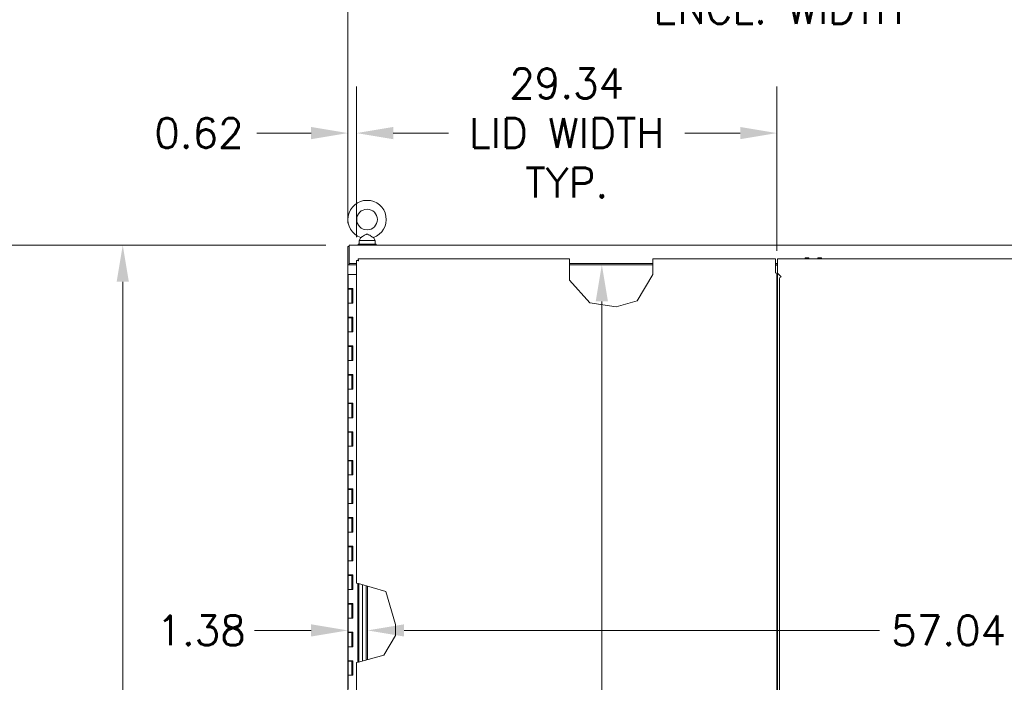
# Model space of a CAD drawing. Header units: inches. Extents: x 14 to 423, y 12 to 263.
# Tile 51 of 124: x 88 to 157, y 170 to 216. Entities that reach past the tile are written whole.
import ezdxf

# ---------------------------------------------------------------- set-up
doc = ezdxf.new("R2010")
doc.units = ezdxf.units.IN
doc.header["$LTSCALE"] = 26
doc.header["$MEASUREMENT"] = 0
for name, color, linetype, lineweight in [('Dimension (ANSI)', 7, 'Continuous', 5), ('Visible (ANSI)', 7, 'Continuous', 5), ('Visible Narrow (ANSI)', 7, 'Continuous', 5)]:
    doc.layers.add(name, color=color, linetype=linetype, lineweight=lineweight)
doc.styles.add('ROMANS', font='romans.shx')
doc.dimstyles.new('Default (ANSI)', dxfattribs={"dimscale": 26, "dimtxt": 0.08, "dimasz": 0.098425, "dimexe": 0.125, "dimexo": 0.0625, "dimgap": 0.031496, "dimtad": 0, "dimtih": 1, "dimtoh": 1, "dimrnd": 1e-08, "dimzin": 0, "dimdsep": 46, "dimtxsty": 'ROMANS', "dimcen": 0.09, "dimdle": 0.393701, "dimclrd": 256, "dimclre": 256, "dimclrt": 256, "dimadec": 0, "dimazin": 0, "dimtfac": 1.25, "dimtofl": 0, "dimtmove": 0, "dimatfit": 3, "dimfxl": 1, "dimtolj": 1, "dimtzin": 0, "dimlwd": -1, "dimlwe": -1, "dimarcsym": 0})

# ---------------------------------------------------------------- blocks, each defined once
blk = doc.blocks.new('*D5')
at = {"layer": 'Defpoints', "color": 0, "transparency": 16777216}
for p in [(170.833, 218.785), (110.708, 200.451), (170.833, 200.451)]:
    blk.add_point(p, dxfattribs=at)
at = {"layer": 'Dimension (ANSI)', "transparency": 16777216}
for p, q in [((110.708, 202.076), (110.708, 222.035)), ((170.833, 202.076), (170.833, 222.035)), ((113.267, 218.785), (130.394, 218.785)), ((168.274, 218.785), (151.148, 218.785))]:
    blk.add_line(p, q, dxfattribs=at)
for points in [[(113.267, 219.212), (113.267, 218.359), (110.708, 218.785)], [(168.274, 219.212), (168.274, 218.359), (170.833, 218.785)]]:
    blk.add_solid(points, dxfattribs=at)
at = {"layer": 'Dimension (ANSI)', "transparency": 16777216, "insert": (140.771, 218.785), "char_height": 2.08, "attachment_point": 5, "style": 'ROMANS'}
blk.add_mtext('\\A1;60.12{\\PENCL. WIDTH}', dxfattribs=at)
blk = doc.blocks.new('*D7')
at = {"layer": 'Defpoints', "color": 0, "transparency": 16777216}
for p in [(75.999, 200.545), (110.802, 200.545), (110.949, 116.42)]:
    blk.add_point(p, dxfattribs=at)
at = {"layer": 'Dimension (ANSI)', "transparency": 16777216}
for p, q in [((109.177, 200.545), (72.749, 200.545)), ((75.999, 197.986), (75.999, 163.808)), ((75.999, 118.979), (75.999, 153.157)), ((109.324, 116.42), (72.749, 116.42))]:
    blk.add_line(p, q, dxfattribs=at)
for points in [[(75.572, 197.986), (76.425, 197.986), (75.999, 200.545)], [(75.572, 118.979), (76.425, 118.979), (75.999, 116.42)]]:
    blk.add_solid(points, dxfattribs=at)
at = {"layer": 'Dimension (ANSI)', "transparency": 16777216, "insert": (75.999, 158.483), "char_height": 2.08, "attachment_point": 5, "style": 'ROMANS'}
blk.add_mtext('\\A1;84.12{\\PTOTAL\\PHEIGHT}', dxfattribs=at)
blk = doc.blocks.new('*D8')
at = {"layer": 'Defpoints', "color": 0, "transparency": 16777216}
for p in [(94.992, 200.545), (110.802, 200.545), (110.802, 128.42)]:
    blk.add_point(p, dxfattribs=at)
at = {"layer": 'Dimension (ANSI)', "transparency": 16777216}
for p, q in [((109.177, 200.545), (91.742, 200.545)), ((94.992, 197.986), (94.992, 166.152)), ((94.992, 130.979), (94.992, 155.501)), ((109.177, 128.42), (91.742, 128.42))]:
    blk.add_line(p, q, dxfattribs=at)
for points in [[(94.566, 197.986), (95.419, 197.986), (94.992, 200.545)], [(94.566, 130.979), (95.419, 130.979), (94.992, 128.42)]]:
    blk.add_solid(points, dxfattribs=at)
at = {"layer": 'Dimension (ANSI)', "transparency": 16777216, "insert": (94.992, 160.826), "char_height": 2.08, "attachment_point": 5, "style": 'ROMANS'}
blk.add_mtext('\\A1;72.13{\\PENCL.\\PHEIGHT}', dxfattribs=at)
blk = doc.blocks.new('*D12')
at = {"layer": 'Defpoints', "color": 0, "transparency": 16777216}
for p in [(140.667, 208.368), (111.323, 199.472), (140.667, 198.525)]:
    blk.add_point(p, dxfattribs=at)
at = {"layer": 'Dimension (ANSI)', "transparency": 16777216}
for p, q in [((111.323, 201.097), (111.323, 211.618)), ((140.667, 200.15), (140.667, 211.618)), ((113.882, 208.368), (117.748, 208.368)), ((138.108, 208.368), (134.243, 208.368))]:
    blk.add_line(p, q, dxfattribs=at)
for points in [[(113.882, 208.794), (113.882, 207.941), (111.323, 208.368)], [(138.108, 208.794), (138.108, 207.941), (140.667, 208.368)]]:
    blk.add_solid(points, dxfattribs=at)
at = {"layer": 'Dimension (ANSI)', "transparency": 16777216, "insert": (125.995, 208.368), "char_height": 2.08, "attachment_point": 5, "style": 'ROMANS'}
blk.add_mtext('\\A1;29.34{\\PLID WIDTH\\PTYP.}', dxfattribs=at)
blk = doc.blocks.new('*D18')
at = {"layer": 'Defpoints', "color": 0, "transparency": 16777216}
for p in [(110.708, 208.368), (110.708, 200.451), (111.323, 199.472)]:
    blk.add_point(p, dxfattribs=at)
at = {"layer": 'Dimension (ANSI)', "transparency": 16777216}
for p, q in [((110.708, 202.076), (110.708, 211.618)), ((111.323, 201.097), (111.323, 211.618)), ((108.149, 208.368), (104.352, 208.368)), ((113.882, 208.368), (116.441, 208.368))]:
    blk.add_line(p, q, dxfattribs=at)
for points in [[(108.149, 208.794), (108.149, 207.941), (110.708, 208.368)], [(113.882, 208.794), (113.882, 207.941), (111.323, 208.368)]]:
    blk.add_solid(points, dxfattribs=at)
at = {"layer": 'Dimension (ANSI)', "transparency": 16777216, "insert": (97.194, 209.408), "char_height": 2.08, "attachment_point": 1, "style": 'ROMANS'}
blk.add_mtext('\\A1;0.62', dxfattribs=at)
blk = doc.blocks.new('*D46')
at = {"layer": 'Defpoints', "color": 0, "transparency": 16777216}
for p in [(128.446, 199.17), (128.446, 129.795), (128.446, 129.795)]:
    blk.add_point(p, dxfattribs=at)
at = {"layer": 'Dimension (ANSI)', "transparency": 16777216}
for p, q in [((128.446, 196.611), (128.446, 166.342)), ((128.446, 132.354), (128.446, 162.624))]:
    blk.add_line(p, q, dxfattribs=at)
for points in [[(128.019, 196.611), (128.872, 196.611), (128.446, 199.17)], [(128.019, 132.354), (128.872, 132.354), (128.446, 129.795)]]:
    blk.add_solid(points, dxfattribs=at)
at = {"layer": 'Dimension (ANSI)', "transparency": 16777216, "insert": (124.335, 165.523), "char_height": 2.08, "attachment_point": 1, "style": 'ROMANS'}
blk.add_mtext('\\A1;69.38', dxfattribs=at)
blk = doc.blocks.new('*D48')
at = {"layer": 'Defpoints', "color": 0, "transparency": 16777216}
for p in [(112.083, 176.422), (169.122, 175.49), (169.122, 173.62)]:
    blk.add_point(p, dxfattribs=at)
at = {"layer": 'Dimension (ANSI)', "transparency": 16777216}
for p, q in [((114.642, 173.62), (147.834, 173.62)), ((166.563, 173.62), (157.89, 173.62))]:
    blk.add_line(p, q, dxfattribs=at)
for points in [[(114.642, 174.047), (114.642, 173.194), (112.083, 173.62)], [(166.563, 174.047), (166.563, 173.194), (169.122, 173.62)]]:
    blk.add_solid(points, dxfattribs=at)
at = {"layer": 'Dimension (ANSI)', "transparency": 16777216, "insert": (148.653, 174.66), "char_height": 2.08, "attachment_point": 1, "style": 'ROMANS'}
blk.add_mtext('\\A1;57.04', dxfattribs=at)
blk = doc.blocks.new('*D49')
at = {"layer": 'Defpoints', "color": 0, "transparency": 16777216}
for p in [(110.708, 174.512), (112.083, 174.512), (112.083, 173.62)]:
    blk.add_point(p, dxfattribs=at)
at = {"layer": 'Dimension (ANSI)', "transparency": 16777216}
for p, q in [((108.149, 173.62), (104.203, 173.62)), ((114.642, 173.62), (117.201, 173.62))]:
    blk.add_line(p, q, dxfattribs=at)
for points in [[(108.149, 174.047), (108.149, 173.194), (110.708, 173.62)], [(114.642, 174.047), (114.642, 173.194), (112.083, 173.62)]]:
    blk.add_solid(points, dxfattribs=at)
at = {"layer": 'Dimension (ANSI)', "transparency": 16777216, "insert": (97.342, 174.66), "char_height": 2.08, "attachment_point": 1, "style": 'ROMANS'}
blk.add_mtext('\\A1;1.38', dxfattribs=at)

msp = doc.modelspace()

# ---------------------------------------------------------------- linework, layer by layer
at = {"layer": 'Visible (ANSI)'}
for p, q in [((111.6086, 201.0631), (111.4919, 200.8576)), ((111.4919, 200.8576), (112.6119, 200.8576)), ((111.4919, 200.8576), (111.4919, 200.6076)), ((112.4952, 201.0631), (112.6119, 200.8576)), ((112.6119, 200.8576), (112.6119, 200.6076)), ((110.7082, 200.4514), (110.7082, 199.1703)), ((110.7082, 200.4514), (110.8019, 200.4514)), ((110.8019, 200.5451), (170.7395, 200.5451)), ((110.8019, 200.5451), (110.8019, 200.4514)), ((110.8019, 199.1703), (110.8019, 200.4514)), ((110.8019, 199.2638), (110.8019, 200.4202)), ((111.4269, 200.6076), (112.6769, 200.6076)), ((111.4269, 200.5451), (111.4269, 200.6076)), ((112.6769, 200.5451), (112.6769, 200.6076)), ((111.4171, 199.4716), (111.3234, 199.4716)), ((111.3234, 176.9277), (111.3234, 199.4716)), ((111.4281, 199.5764), (126.1825, 199.5764)), ((111.4281, 199.4827), (111.4281, 199.5764)), ((126.1825, 199.5764), (126.1825, 199.4514)), ((126.1825, 198.0858), (126.1825, 199.4514)), ((132.0178, 199.4514), (132.0178, 199.5764)), ((132.0178, 199.5764), (140.5734, 199.5764)), ((132.0178, 199.4514), (132.0178, 198.4943)), ((140.5734, 199.4514), (140.5734, 199.5764)), ((140.5734, 198.6079), (140.5734, 199.4514)), ((140.718, 199.5764), (170.1133, 199.5764)), ((140.718, 199.5764), (140.718, 199.4514)), ((140.718, 199.4514), (140.718, 198.5764)), ((142.6551, 199.5764), (142.6551, 199.6486)), ((142.9051, 199.5764), (142.9051, 199.6486)), ((143.5311, 199.5764), (143.5311, 199.6486)), ((143.7811, 199.5764), (143.7811, 199.6486)), ((110.7082, 199.1701), (110.7082, 199.1703)), ((110.7082, 199.1703), (110.8019, 199.1703)), ((110.8332, 199.1701), (110.7082, 199.1701)), ((110.7082, 129.7951), (110.7082, 199.1701)), ((111.3234, 199.2638), (110.8019, 199.2638)), ((110.8019, 199.1703), (110.8019, 199.1701)), ((110.8332, 199.1701), (111.3234, 199.1701)), ((126.1825, 199.2638), (132.0178, 199.2638)), ((126.1825, 199.1701), (132.0178, 199.1701)), ((140.5734, 199.2638), (140.718, 199.2638)), ((140.5734, 199.1701), (140.718, 199.1701)), ((140.5734, 199.1391), (140.718, 199.1391)), ((140.7084, 198.3483), (140.7084, 199.1068)), ((140.7084, 199.1068), (140.718, 199.1068)), ((110.7395, 198.4826), (110.8754, 198.4826)), ((110.7395, 198.4826), (110.7395, 197.5026)), ((111.3234, 198.4826), (110.8754, 198.4826)), ((127.6094, 196.5086), (126.1825, 198.0858)), ((132.0178, 198.4943), (130.915, 196.6513)), ((140.5419, 198.6077), (140.5419, 198.6079)), ((140.5419, 198.6079), (140.5734, 198.6079)), ((140.5421, 198.6077), (140.5419, 198.6077)), ((140.5943, 198.6077), (140.5421, 198.6077)), ((140.5734, 198.6077), (140.5734, 198.6079)), ((140.6671, 198.4827), (140.6671, 130.4826)), ((140.7084, 198.3483), (140.7084, 198.1494)), ((140.7084, 198.1494), (140.7084, 197.6071)), ((140.718, 198.5764), (140.968, 198.3264)), ((140.8431, 130.8362), (140.8431, 198.1293)), ((140.968, 198.3264), (140.9682, 198.3264)), ((140.9682, 198.3262), (140.968, 198.3262)), ((140.9682, 198.3264), (140.9682, 198.3262)), ((110.8754, 197.5026), (110.7395, 197.5026)), ((110.7395, 197.4626), (110.9895, 197.4626)), ((110.7395, 197.4626), (110.7395, 196.4826)), ((110.8754, 197.5026), (111.0547, 197.5026)), ((111.0445, 197.4626), (110.9895, 197.4626)), ((110.9895, 197.4626), (110.9895, 196.4826)), ((111.0445, 197.5026), (111.0445, 197.4626)), ((111.0495, 196.4826), (111.0495, 197.5026)), ((111.0547, 197.5026), (111.0547, 196.4826)), ((140.7084, 197.6511), (140.6983, 197.6611)), ((140.7084, 197.6071), (140.7084, 197.585)), ((140.7084, 131.3805), (140.7084, 197.585)), ((130.915, 196.6513), (129.4495, 196.2239)), ((110.8754, 196.4826), (110.7395, 196.4826)), ((110.7395, 196.4826), (110.8754, 196.4826)), ((110.7395, 196.4826), (110.7395, 195.5026)), ((111.0547, 196.4826), (110.8754, 196.4826)), ((129.4495, 196.2239), (127.6094, 196.5086)), ((110.8754, 195.5026), (110.7395, 195.5026)), ((110.7395, 195.4626), (110.9895, 195.4626)), ((110.7395, 195.4626), (110.7395, 194.4826)), ((110.8754, 195.5026), (111.0547, 195.5026)), ((111.0445, 195.4626), (110.9895, 195.4626)), ((110.9895, 195.4626), (110.9895, 194.4826)), ((111.0445, 195.5026), (111.0445, 195.4626)), ((111.0495, 194.4826), (111.0495, 195.5026)), ((111.0547, 195.5026), (111.0547, 194.4826)), ((110.8754, 194.4826), (110.7395, 194.4826)), ((110.7395, 194.4826), (110.8754, 194.4826)), ((110.7395, 194.4826), (110.7395, 193.5026)), ((111.0547, 194.4826), (110.8754, 194.4826)), ((110.8754, 193.5026), (110.7395, 193.5026)), ((110.7395, 193.4626), (110.9895, 193.4626)), ((110.7395, 193.4626), (110.7395, 192.4826)), ((110.8754, 193.5026), (111.0547, 193.5026)), ((111.0445, 193.4626), (110.9895, 193.4626)), ((110.9895, 193.4626), (110.9895, 192.4826)), ((111.0445, 193.5026), (111.0445, 193.4626)), ((111.0495, 192.4826), (111.0495, 193.5026)), ((111.0547, 193.5026), (111.0547, 192.4826)), ((110.8754, 192.4826), (110.7395, 192.4826)), ((110.7395, 192.4826), (110.8754, 192.4826)), ((110.7395, 192.4826), (110.7395, 191.5026)), ((111.0547, 192.4826), (110.8754, 192.4826)), ((110.8754, 191.5026), (110.7395, 191.5026)), ((110.7395, 191.4626), (110.9895, 191.4626)), ((110.7395, 191.4626), (110.7395, 190.4826)), ((110.8754, 191.5026), (111.0547, 191.5026)), ((111.0445, 191.4626), (110.9895, 191.4626)), ((110.9895, 191.4626), (110.9895, 190.4826)), ((111.0445, 191.5026), (111.0445, 191.4626)), ((111.0495, 190.4826), (111.0495, 191.5026)), ((111.0547, 191.5026), (111.0547, 190.4826)), ((110.8754, 190.4826), (110.7395, 190.4826)), ((110.7395, 190.4826), (110.8754, 190.4826)), ((110.7395, 190.4826), (110.7395, 189.5026)), ((111.0547, 190.4826), (110.8754, 190.4826)), ((110.8754, 189.5026), (110.7395, 189.5026)), ((110.7395, 189.4626), (110.9895, 189.4626)), ((110.7395, 189.4626), (110.7395, 188.4826)), ((110.8754, 189.5026), (111.0547, 189.5026)), ((111.0445, 189.4626), (110.9895, 189.4626)), ((110.9895, 189.4626), (110.9895, 188.4826)), ((111.0445, 189.5026), (111.0445, 189.4626)), ((111.0495, 188.4826), (111.0495, 189.5026)), ((111.0547, 189.5026), (111.0547, 188.4826)), ((110.8754, 188.4826), (110.7395, 188.4826)), ((110.7395, 188.4826), (110.8754, 188.4826)), ((110.7395, 188.4826), (110.7395, 187.5026)), ((111.0547, 188.4826), (110.8754, 188.4826)), ((110.8754, 187.5026), (110.7395, 187.5026)), ((110.7395, 187.4626), (110.9895, 187.4626)), ((110.7395, 187.4626), (110.7395, 186.4826)), ((110.8754, 187.5026), (111.0547, 187.5026)), ((111.0445, 187.4626), (110.9895, 187.4626)), ((110.9895, 187.4626), (110.9895, 186.4826)), ((111.0445, 187.5026), (111.0445, 187.4626)), ((111.0495, 186.4826), (111.0495, 187.5026)), ((111.0547, 187.5026), (111.0547, 186.4826)), ((110.8754, 186.4826), (110.7395, 186.4826)), ((110.7395, 186.4826), (110.8754, 186.4826)), ((110.7395, 186.4826), (110.7395, 185.5026)), ((111.0547, 186.4826), (110.8754, 186.4826)), ((110.8754, 185.5026), (110.7395, 185.5026)), ((110.7395, 185.4626), (110.9895, 185.4626)), ((110.7395, 185.4626), (110.7395, 184.4826)), ((110.8754, 185.5026), (111.0547, 185.5026)), ((111.0445, 185.4626), (110.9895, 185.4626)), ((110.9895, 185.4626), (110.9895, 184.4826)), ((111.0445, 185.5026), (111.0445, 185.4626)), ((111.0495, 184.4826), (111.0495, 185.5026)), ((111.0547, 185.5026), (111.0547, 184.4826)), ((110.8754, 184.4826), (110.7395, 184.4826)), ((110.7395, 184.4826), (110.8754, 184.4826)), ((110.7395, 184.4826), (110.7395, 183.5026)), ((111.0547, 184.4826), (110.8754, 184.4826)), ((110.8754, 183.5026), (110.7395, 183.5026)), ((110.7395, 183.4626), (110.9895, 183.4626)), ((110.7395, 183.4626), (110.7395, 182.4826)), ((110.8754, 183.5026), (111.0547, 183.5026)), ((111.0445, 183.4626), (110.9895, 183.4626)), ((110.9895, 183.4626), (110.9895, 182.4826)), ((111.0445, 183.5026), (111.0445, 183.4626)), ((111.0495, 182.4826), (111.0495, 183.5026)), ((111.0547, 183.5026), (111.0547, 182.4826)), ((110.8754, 182.4826), (110.7395, 182.4826)), ((110.7395, 182.4826), (110.8754, 182.4826)), ((110.7395, 182.4826), (110.7395, 181.5026)), ((111.0547, 182.4826), (110.8754, 182.4826)), ((110.8754, 181.5026), (110.7395, 181.5026)), ((110.7395, 181.4626), (110.9895, 181.4626)), ((110.7395, 181.4626), (110.7395, 180.4826)), ((110.8754, 181.5026), (111.0547, 181.5026)), ((111.0445, 181.4626), (110.9895, 181.4626)), ((110.9895, 181.4626), (110.9895, 180.4826)), ((111.0445, 181.5026), (111.0445, 181.4626)), ((111.0495, 180.4826), (111.0495, 181.5026)), ((111.0547, 181.5026), (111.0547, 180.4826)), ((110.8754, 180.4826), (110.7395, 180.4826)), ((110.7395, 180.4826), (110.8754, 180.4826)), ((110.7395, 180.4826), (110.7395, 179.5026)), ((111.0547, 180.4826), (110.8754, 180.4826)), ((110.8754, 179.5026), (110.7395, 179.5026)), ((110.7395, 179.4626), (110.9895, 179.4626)), ((110.7395, 179.4626), (110.7395, 178.4826)), ((110.8754, 179.5026), (111.0547, 179.5026)), ((111.0445, 179.4626), (110.9895, 179.4626)), ((110.9895, 179.4626), (110.9895, 178.4826)), ((111.0445, 179.5026), (111.0445, 179.4626)), ((111.0495, 178.4826), (111.0495, 179.5026)), ((111.0547, 179.5026), (111.0547, 178.4826)), ((110.8754, 178.4826), (110.7395, 178.4826)), ((110.7395, 178.4826), (110.8754, 178.4826)), ((110.7395, 178.4826), (110.7395, 177.5026)), ((111.0547, 178.4826), (110.8754, 178.4826)), ((110.8754, 177.5026), (110.7395, 177.5026)), ((110.7395, 177.4626), (110.9895, 177.4626)), ((110.7395, 177.4626), (110.7395, 176.4826)), ((110.8754, 177.5026), (111.0547, 177.5026)), ((111.0445, 177.4626), (110.9895, 177.4626)), ((110.9895, 177.4626), (110.9895, 176.4826)), ((111.0445, 177.5026), (111.0445, 177.4626)), ((111.0495, 176.4826), (111.0495, 177.5026)), ((111.0547, 177.5026), (111.0547, 176.4826)), ((111.4483, 176.8915), (111.3234, 176.9277)), ((111.4171, 176.9005), (111.4171, 171.3967)), ((111.4483, 176.8915), (113.372, 176.3333)), ((111.4771, 176.8831), (111.4771, 171.4132)), ((111.7395, 176.807), (111.7395, 171.4856)), ((111.9895, 171.5546), (111.9895, 176.7344)), ((112.0832, 171.5805), (112.0832, 176.7072)), ((110.8754, 176.4826), (110.7395, 176.4826)), ((110.7395, 176.4826), (110.8754, 176.4826)), ((110.7395, 176.4826), (110.7395, 175.5026)), ((111.0547, 176.4826), (110.8754, 176.4826)), ((113.372, 176.3333), (114.0427, 174.0337)), ((110.8754, 175.5026), (110.7395, 175.5026)), ((110.7395, 175.4626), (110.9895, 175.4626)), ((110.7395, 175.4626), (110.7395, 174.4826)), ((110.8754, 175.5026), (111.0547, 175.5026)), ((111.0445, 175.4626), (110.9895, 175.4626)), ((110.9895, 175.4626), (110.9895, 174.4826)), ((111.0445, 175.5026), (111.0445, 175.4626)), ((111.0495, 174.4826), (111.0495, 175.5026)), ((111.0547, 175.5026), (111.0547, 174.4826)), ((110.8754, 174.4826), (110.7395, 174.4826)), ((110.7395, 174.4826), (110.8754, 174.4826)), ((110.7395, 174.4826), (110.7395, 173.5026)), ((111.0547, 174.4826), (110.8754, 174.4826)), ((114.0427, 174.0337), (114.0427, 173.2659)), ((110.8754, 173.5026), (110.7395, 173.5026)), ((110.7395, 173.4626), (110.9895, 173.4626)), ((110.7395, 173.4626), (110.7395, 172.4826)), ((110.8754, 173.5026), (111.0547, 173.5026)), ((111.0445, 173.4626), (110.9895, 173.4626)), ((110.9895, 173.4626), (110.9895, 172.4826)), ((111.0445, 173.5026), (111.0445, 173.4626)), ((111.0495, 172.4826), (111.0495, 173.5026)), ((111.0547, 173.5026), (111.0547, 172.4826)), ((114.0427, 173.2659), (113.2224, 171.8947)), ((110.8754, 172.4826), (110.7395, 172.4826)), ((110.7395, 172.4826), (110.8754, 172.4826)), ((110.7395, 172.4826), (110.7395, 171.5026)), ((111.0547, 172.4826), (110.8754, 172.4826)), ((113.2224, 171.8947), (111.4483, 171.4053)), ((110.8754, 171.5026), (110.7395, 171.5026)), ((110.7395, 171.4626), (110.9895, 171.4626)), ((110.7395, 171.4626), (110.7395, 170.4826)), ((110.8754, 171.5026), (111.0547, 171.5026)), ((111.0445, 171.4626), (110.9895, 171.4626)), ((110.9895, 171.4626), (110.9895, 170.4826)), ((111.0445, 171.5026), (111.0445, 171.4626)), ((111.0495, 170.4826), (111.0495, 171.5026)), ((111.0547, 171.5026), (111.0547, 170.4826)), ((111.3234, 171.3708), (111.4483, 171.4053)), ((111.3234, 129.4936), (111.3234, 171.3708)), ((110.8754, 170.4826), (110.7395, 170.4826)), ((110.7395, 170.4826), (110.8754, 170.4826)), ((110.7395, 170.4826), (110.7395, 169.5026)), ((111.0547, 170.4826), (110.8754, 170.4826))]:
    msp.add_line(p, q, dxfattribs=at)
msp.add_circle((112.0519, 202.3276), 0.72, dxfattribs=at)
msp.add_arc((112.0519, 202.3276), 1.34, 289.317349, 250.682651, dxfattribs=at)
for points, knots in [([(112.0519, 201.2976), (112.0309, 201.2976), (112.0087, 201.2939), (111.9474, 201.2725), (111.9098, 201.252), (111.8229, 201.2002), (111.7766, 201.17), (111.7048, 201.124), (111.6773, 201.1064), (111.6374, 201.0811), (111.6236, 201.0725), (111.6111, 201.0646), (111.6086, 201.0631), (111.6086, 201.0631)], [0, 0, 0, 0, 0.06292404, 0.06292404, 0.14907055, 0.14907055, 0.25610509, 0.25610509, 0.336116, 0.336116, 0.40328218, 0.40328218, 0.44477245, 0.44477245, 0.44477245, 0.44477245]), ([(112.4952, 201.0631), (112.4952, 201.0631), (112.4951, 201.0631), (112.4943, 201.0636), (112.4884, 201.0673), (112.4669, 201.0808), (112.4512, 201.0907), (112.4099, 201.117), (112.3833, 201.134), (112.3181, 201.1759), (112.2783, 201.2016), (112.1868, 201.2565), (112.1376, 201.2835), (112.078, 201.2961), (112.0651, 201.2976), (112.0519, 201.2976)], [1.43431483, 1.43431483, 1.43431483, 1.43431483, 1.43982648, 1.43982648, 1.51420167, 1.51420167, 1.59268484, 1.59268484, 1.68524554, 1.68524554, 1.80268781, 1.80268781, 1.94622245, 1.94622245, 1.9858069, 1.9858069, 1.9858069, 1.9858069]), ([(111.3261, 199.4689), (111.333, 199.4655), (111.3537, 199.4621), (111.3821, 199.4586), (111.4018, 199.4562), (111.425, 199.4538), (111.4483, 199.4514)], [-0.86719116, -0.86719116, -0.86719116, -0.86719116, -0.3557543, -0.3557543, -0.3557543, 0, 0, 0, 0]), ([(111.4483, 199.4514), (111.4334, 199.4576), (111.4195, 199.4637), (111.4174, 199.4698), (111.4172, 199.4704), (111.4171, 199.471), (111.4171, 199.4716)], [0, 0, 0, 0, 0.9110099, 0.9110099, 0.9110099, 1, 1, 1, 1]), ([(111.4281, 199.5764), (111.4325, 199.5764), (111.4368, 199.5534), (111.4411, 199.5177), (111.4435, 199.4979), (111.4459, 199.4747), (111.4483, 199.4514)], [-1, -1, -1, -1, -0.3557543, -0.3557543, -0.3557543, 0, 0, 0, 0]), ([(111.4483, 199.4514), (111.4422, 199.4663), (111.4361, 199.4803), (111.4299, 199.4824), (111.4293, 199.4826), (111.4287, 199.4827), (111.4281, 199.4827)], [0, 0, 0, 0, 0.9110099, 0.9110099, 0.9110099, 1, 1, 1, 1]), ([(140.6632, 198.5428), (140.6548, 198.5621), (140.6337, 198.5814), (140.6049, 198.6007), (140.6015, 198.6031), (140.598, 198.6054), (140.5943, 198.6077)], [0.24495131, 0.24495131, 0.24495131, 0.24495131, 1.04395243, 1.04395243, 1.04395243, 1.13963101, 1.13963101, 1.13963101, 1.13963101])]:
    msp.add_open_spline(points, degree=3, knots=knots, dxfattribs=at)
for points in [[(111.3234, 199.4716), (111.3234, 199.4707), (111.3243, 199.4698), (111.3261, 199.4689)], [(140.968, 198.3262), (140.9371, 198.3083), (140.9067, 198.2904), (140.8838, 198.2725)], [(140.6983, 197.6611), (140.6916, 197.6766), (140.6852, 197.6921), (140.6799, 197.7076)]]:
    msp.add_open_spline(points, degree=3, dxfattribs=at)
at = {"layer": 'Visible Narrow (ANSI)'}
for p, q in [((142.6551, 199.6486), (142.9051, 199.6486)), ((143.5311, 199.6486), (143.7811, 199.6486))]:
    msp.add_line(p, q, dxfattribs=at)
for centre, radius, start, end in [((140.5421, 198.4827), 0.1249, 0, 0.241446), ((140.968, 198.1293), 0.1249, 170.716327, 180), ((140.6983, 197.7326), 0.0313, 180, 233.282846)]:
    msp.add_arc(centre, radius, start, end, dxfattribs=at)
for points, knots in [([(140.6633, 198.5428), (140.6636, 198.5346), (140.6642, 198.5264), (140.6658, 198.5059), (140.6669, 198.4943), (140.6671, 198.4844), (140.6671, 198.4839), (140.6671, 198.4833)], [0.03703858, 0.03703858, 0.03703858, 0.03703858, 0.09779776, 0.09779776, 0.19559552, 0.19559552, 0.20185983, 0.20185983, 0.20185983, 0.20185983]), ([(140.8447, 198.1494), (140.8456, 198.1551), (140.8469, 198.1608), (140.8546, 198.1912), (140.866, 198.2202), (140.8791, 198.2582), (140.8814, 198.2653), (140.8836, 198.2725)], [3.97020688, 3.97020688, 3.97020688, 3.97020688, 4.02769637, 4.02769637, 4.27939802, 4.27939802, 4.33613896, 4.33613896, 4.33613896, 4.33613896])]:
    msp.add_open_spline(points, degree=3, knots=knots, dxfattribs=at)

# ---------------------------------------------------------------- dimensions: what is measured, and where the dimension line sits
at = {"layer": 'Dimension (ANSI)'}
for base, p1, p2, angle, text, override, picture, middle in [((170.8332037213, 218.7850592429), (110.7082037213, 200.4514298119), (170.8332037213, 200.4514298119), 180, '<>{\\PENCL. WIDTH}', {"dimtih": 0, "dimtoh": 0, "dimdec": 2, "dimtp": 0, "dimtm": 0, "dimtdec": 2, "dimatfit": 1}, '*D5', (140.7707037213, 218.7850592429)), ((140.6671, 208.3676), (111.3234, 199.4716), (140.6671, 198.5251), 180, '<>{\\PLID WIDTH\\PTYP.}', {"dimtih": 0, "dimtoh": 0, "dimdec": 2, "dimtp": 0, "dimtm": 0, "dimtdec": 2, "dimatfit": 1}, '*D12', (125.9952, 208.3676)), ((75.998754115, 200.5451298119), (110.9490508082, 116.4201298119), (110.8019037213, 200.5451298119), 90, '<>{\\PTOTAL\\PHEIGHT}', {"dimdec": 2, "dimtp": 0, "dimtm": 0, "dimtdec": 2, "dimatfit": 1}, '*D7', (75.998754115, 158.4826298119)), ((94.9921273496, 200.5451298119), (110.8019037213, 128.4201298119), (110.8019037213, 200.5451298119), 90, '<>{\\PENCL.\\PHEIGHT}', {"dimdec": 2, "dimtp": 0, "dimtm": 0, "dimtdec": 2, "dimatfit": 1}, '*D8', (94.9921273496, 160.8264930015))]:
    dim = msp.add_linear_dim(base=base, p1=p1, p2=p2, angle=angle, text=text, dimstyle='Default (ANSI)', override=override, dxfattribs=at)
    dim.commit()
    dim.dimension.update_dxf_attribs({"geometry": picture, "text_midpoint": middle, "dimtype": 160})
for base, p1, p2, angle, override, picture, middle in [((110.7082, 208.3676), (111.3234, 199.4716), (110.7082, 200.4514), 180, {"dimtih": 0, "dimtoh": 0, "dimdec": 2, "dimtp": 0, "dimtm": 0, "dimtdec": 2, "dimatfit": 1}, '*D18', (100.3633, 208.3676)), ((128.445565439, 129.7951298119), (128.445565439, 199.1701298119), (128.445565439, 129.7951298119), 270, {"dimdec": 2, "dimse1": 1, "dimse2": 1, "dimtp": 0, "dimtm": 0, "dimtdec": 2, "dimatfit": 1}, '*D46', (128.445565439, 164.4826298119))]:
    dim = msp.add_linear_dim(base=base, p1=p1, p2=p2, angle=angle, dimstyle='Default (ANSI)', override=override, dxfattribs=at)
    dim.commit()
    dim.dimension.update_dxf_attribs({"geometry": picture, "text_midpoint": middle, "dimtype": 160})
for base, p1, p2, picture, middle in [((169.1217, 173.6204), (112.0832, 176.4219), (169.1217, 175.49), '*D48', (152.8621, 173.6204)), ((112.0832037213, 173.6204414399), (110.7082037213, 174.5121266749), (112.0832037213, 174.5121266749), '*D49', (100.3632866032, 173.6204414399))]:
    dim = msp.add_linear_dim(base=base, p1=p1, p2=p2, dimstyle='Default (ANSI)', override={"dimtih": 0, "dimtoh": 0, "dimdec": 2, "dimse1": 1, "dimse2": 1, "dimtp": 0, "dimtm": 0, "dimtdec": 2, "dimatfit": 1}, dxfattribs=at)
    dim.commit()
    dim.dimension.update_dxf_attribs({"geometry": picture, "text_midpoint": middle, "dimtype": 160})

doc.saveas('drawing.dxf')
